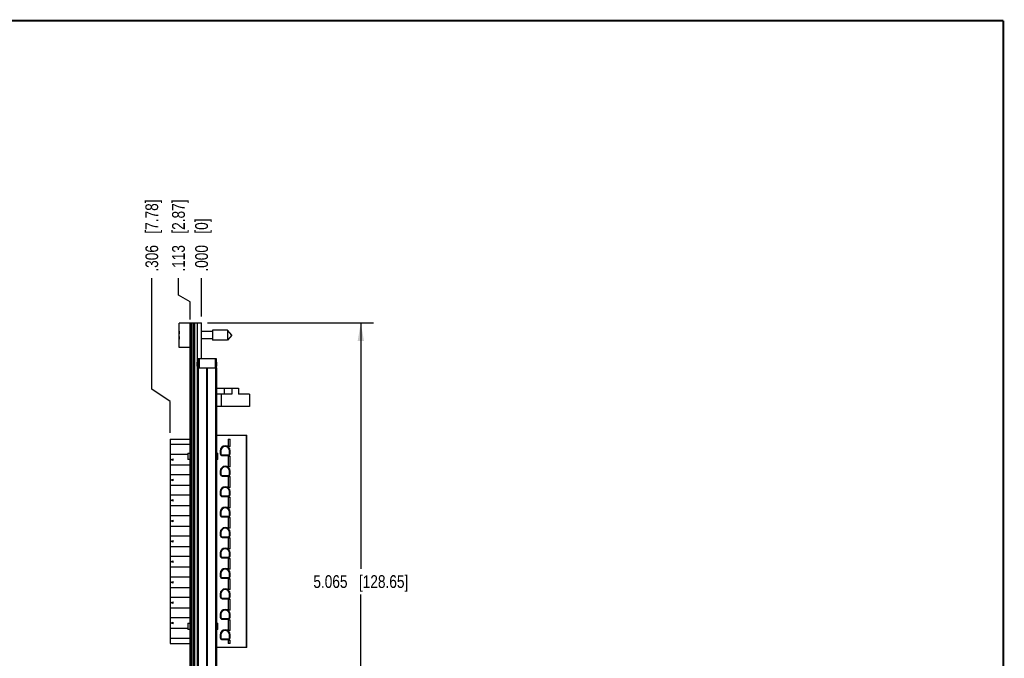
# Model space of a CAD drawing. Header units: inches. Extents: x 0.2 to 16.8, y 0.2 to 10.8.
# Tile 10 of 10: x 7.1 to 16.8, y 4.5 to 10.8. Entities that reach past the tile are written whole.
import ezdxf

# ---------------------------------------------------------------- set-up
doc = ezdxf.new("R2010")
doc.units = ezdxf.units.IN
doc.header["$LTSCALE"] = 0.935
doc.header["$MEASUREMENT"] = 0
doc.layers.get('0').update_dxf_attribs({"linetype": 'CONTINUOUS'})
doc.layers.add('DIMENSIONS', color=7, linetype='CONTINUOUS')
doc.styles.get("Standard").update_dxf_attribs({"font": 'txt', "width": 0.8})
doc.dimstyles.new('DIMSTYLE_1', dxfattribs={"dimtxt": 0.125, "dimasz": 0.18, "dimexe": 0.18, "dimexo": 0.0625, "dimgap": 0.09, "dimtad": 0, "dimtih": 1, "dimtoh": 1, "dimdec": 3, "dimzin": 4, "dimdsep": 46, "dimtxsty": 'STANDARD', "dimblk": '_FILLED', "dimblk1": '_FILLED', "dimblk2": '_FILLED', "dimcen": 0.09, "dimadec": 0, "dimazin": 0, "dimtp": 0.01, "dimtm": 0.01, "dimtfac": 1, "dimtdec": 3, "dimtofl": 0, "dimtmove": 0, "dimatfit": 3, "dimldrblk": '_FILLED', "dimfxl": 1, "dimtolj": 1, "dimtzin": 4, "dimarcsym": 0})
doc.dimstyles.new('DIMSTYLE_2', dxfattribs={"dimtxt": 0.125, "dimasz": 0.18, "dimexe": 0.18, "dimexo": 0.0625, "dimgap": 0.09, "dimtad": 0, "dimtih": 1, "dimtoh": 1, "dimdec": 3, "dimzin": 4, "dimdsep": 46, "dimtxsty": 'STANDARD', "dimblk": '_FILLED', "dimblk1": '_FILLED', "dimblk2": '_FILLED', "dimcen": 0.09, "dimadec": 0, "dimazin": 0, "dimtp": 0.01, "dimtm": 0.01, "dimtfac": 1, "dimtdec": 3, "dimtofl": 0, "dimtmove": 0, "dimatfit": 3, "dimldrblk": '_FILLED', "dimfxl": 1, "dimtolj": 1, "dimtzin": 4, "dimarcsym": 0})

# ---------------------------------------------------------------- blocks, each defined once
blk = doc.blocks.new('*D0')
at = {"layer": 'DIMENSIONS', "color": 2, "linetype": 'CONTINUOUS'}
for p, q in [((8.6766, 8.0748), (8.6766, 8.2408)), ((8.7894, 8.0086), (8.6766, 8.0748)), ((8.7894, 7.8358), (8.7894, 8.0086))]:
    blk.add_line(p, q, dxfattribs=at)
at = {"layer": 'DIMENSIONS', "color": 2, "linetype": 'CONTINUOUS', "insert": (8.6141, 8.3033), "char_height": 0.125, "width": 1.125, "attachment_point": 1, "rotation": 90, "line_spacing_factor": 0.9}
blk.add_mtext('.113{\\Ftxt.shx;\\W1.000000;\\H0.125000; }[2.87]', dxfattribs=at)
blk = doc.blocks.new('_FILLED')
at = {"color": 0, "linetype": 'BYBLOCK'}
blk.add_solid([(0, 0), (-1, 0.174), (-1, -0.174)], dxfattribs=at)
blk = doc.blocks.new('*D1')
at = {"layer": 'DIMENSIONS', "color": 2, "linetype": 'CONTINUOUS'}
blk.add_line((8.9024, 7.8658), (8.9024, 8.2408), dxfattribs=at)
at = {"layer": 'DIMENSIONS', "color": 2, "linetype": 'CONTINUOUS', "insert": (8.8399, 8.3033), "char_height": 0.125, "width": 0.825, "attachment_point": 1, "rotation": 90, "line_spacing_factor": 0.9}
blk.add_mtext('.000{\\Ftxt.shx;\\W1.000000;\\H0.125000; }[0]', dxfattribs=at)
blk = doc.blocks.new('*D2')
at = {"layer": 'DIMENSIONS', "color": 2, "linetype": 'CONTINUOUS'}
for p, q in [((8.4152, 7.1547), (8.4152, 8.2408)), ((8.596, 7.0316), (8.4152, 7.1547)), ((8.596, 6.7273), (8.596, 7.0316))]:
    blk.add_line(p, q, dxfattribs=at)
at = {"layer": 'DIMENSIONS', "color": 2, "linetype": 'CONTINUOUS', "insert": (8.3527, 8.3033), "char_height": 0.125, "width": 1.125, "attachment_point": 1, "rotation": 90, "line_spacing_factor": 0.9}
blk.add_mtext('.306{\\Ftxt.shx;\\W1.000000;\\H0.125000; }[7.78]', dxfattribs=at)
blk = doc.blocks.new('*D3')
at = {"layer": 'DIMENSIONS', "color": 2, "linetype": 'CONTINUOUS'}
for p, q in [((8.9599, 7.8033), (10.5863, 7.8033)), ((10.4613, 7.8033), (10.4613, 5.3959)), ((10.4613, 2.7384), (10.4613, 5.1459)), ((8.8649, 2.7384), (10.5863, 2.7384))]:
    blk.add_line(p, q, dxfattribs=at)
at = {"layer": 'DIMENSIONS', "color": 2, "linetype": 'CONTINUOUS', "xscale": 0.18, "yscale": 0.18, "zscale": 0.18}
for p, rotation in [((10.4613, 7.8033), 90), ((10.4613, 2.7384), 270)]:
    blk.add_blockref('_FILLED', p, dxfattribs=dict(at, rotation=rotation))
at = {"layer": 'DIMENSIONS', "color": 2, "linetype": 'CONTINUOUS', "insert": (10.4613, 5.3334), "char_height": 0.125, "width": 1.425, "attachment_point": 2, "line_spacing_factor": 0.9}
blk.add_mtext('5.065{\\Ftxt.shx;\\W1.000000;\\H0.125000; }[128.65]', dxfattribs=at)

msp = doc.modelspace()

# ---------------------------------------------------------------- linework, layer by layer
at = {"color": 7, "linetype": 'CONTINUOUS'}
for p, q in [((8.6844, 7.5628), (8.6844, 7.7998)), ((8.8044, 7.7998), (8.6844, 7.7998)), ((8.7894, 3.6833), (8.7894, 7.7933)), ((8.8044, 7.7933), (8.7894, 7.7933)), ((8.8044, 3.3603), (8.8044, 7.8033)), ((8.8044, 7.8033), (8.9024, 7.8033)), ((8.8344, 7.8033), (8.8344, 3.3603)), ((8.8974, 7.8033), (8.8974, 7.4533)), ((8.9024, 7.4533), (8.9024, 7.8033)), ((9.0081, 7.7164), (8.9024, 7.7164)), ((9.0081, 7.7305), (9.0081, 7.6321)), ((9.1562, 7.7305), (9.0081, 7.7305)), ((9.1562, 7.7305), (9.1562, 7.6321)), ((9.1975, 7.6813), (9.1562, 7.7305)), ((8.6844, 7.6951), (8.6824, 7.6951)), ((8.6824, 7.6676), (8.6844, 7.6676)), ((9.0081, 7.6463), (8.9024, 7.6463)), ((9.1562, 7.6321), (9.0081, 7.6321)), ((9.1975, 7.6813), (9.1562, 7.6321)), ((8.7894, 7.5628), (8.6844, 7.5628)), ((8.8704, 7.4533), (8.8704, 7.3633)), ((8.8704, 7.4533), (9.0444, 7.4533)), ((9.0444, 7.4533), (9.0444, 7.3633)), ((8.8604, 7.4186), (8.8594, 7.4176)), ((8.8594, 7.3786), (8.8594, 7.4176)), ((8.8604, 7.3776), (8.8594, 7.3786)), ((8.8604, 7.4186), (8.8604, 7.3776)), ((8.8604, 7.4186), (8.8704, 7.4186)), ((8.8604, 7.3776), (8.8704, 7.3776)), ((8.8634, 3.3633), (8.8634, 7.3633)), ((8.8634, 7.3633), (9.0514, 7.3633)), ((9.0444, 7.4186), (9.0464, 7.4186)), ((9.0444, 7.3776), (9.0464, 7.3776)), ((9.0464, 7.3776), (9.0464, 7.4186)), ((9.0474, 7.4176), (9.0464, 7.4186)), ((9.0474, 7.3786), (9.0464, 7.3776)), ((9.0474, 7.4176), (9.0474, 7.3786)), ((9.0514, 3.3633), (9.0514, 7.3633)), ((9.0514, 7.1648), (9.2624, 7.1648)), ((9.1242, 7.1648), (9.1242, 7.1048)), ((9.1994, 7.1648), (9.1994, 7.1048)), ((9.2624, 7.1648), (9.2624, 7.1048)), ((9.1994, 7.1048), (9.0514, 7.1048)), ((9.3724, 7.1048), (9.2624, 7.1048)), ((9.3724, 7.1048), (9.3724, 6.9848)), ((9.3724, 6.9848), (9.0514, 6.9848)), ((8.596, 6.6648), (8.596, 4.6648)), ((8.596, 6.6648), (8.7894, 6.6648)), ((9.0514, 6.7042), (9.3441, 6.7042)), ((9.163, 6.6648), (9.163, 6.5924)), ((9.163, 6.6648), (9.1827, 6.6648)), ((9.1827, 6.5924), (9.1827, 6.6648)), ((9.3441, 4.6254), (9.3441, 6.7042)), ((8.596, 6.6142), (8.7894, 6.6142)), ((9.1827, 6.5924), (9.163, 6.5924)), ((8.7683, 6.5154), (8.596, 6.5154)), ((8.596, 6.4648), (8.6256, 6.4727)), ((8.6256, 6.4569), (8.596, 6.4648)), ((8.6256, 6.4569), (8.6256, 6.4727)), ((8.7683, 6.5278), (8.7683, 6.4648)), ((8.7683, 6.5278), (8.7894, 6.5278)), ((8.7894, 6.4648), (8.7683, 6.4648)), ((9.0514, 6.5278), (9.0617, 6.5278)), ((9.0617, 6.4648), (9.0514, 6.4648)), ((9.0853, 6.551), (9.0853, 6.5215)), ((9.0921, 6.551), (9.0921, 6.5215)), ((9.1039, 6.5097), (9.163, 6.5097)), ((9.1039, 6.5029), (9.163, 6.5029)), ((9.163, 6.4979), (9.163, 6.3924)), ((9.163, 6.4979), (9.1827, 6.4979)), ((9.1748, 6.5215), (9.1748, 6.551)), ((9.1816, 6.5215), (9.1816, 6.551)), ((9.1827, 6.3924), (9.1827, 6.4979)), ((8.596, 6.4142), (8.7894, 6.4142)), ((9.1827, 6.3924), (9.163, 6.3924)), ((8.7894, 6.3154), (8.596, 6.3154)), ((8.596, 6.2648), (8.6256, 6.2727)), ((8.6256, 6.2569), (8.596, 6.2648)), ((8.6256, 6.2569), (8.6256, 6.2727)), ((9.0853, 6.351), (9.0853, 6.3215)), ((9.0921, 6.351), (9.0921, 6.3215)), ((9.1039, 6.3097), (9.163, 6.3097)), ((9.1039, 6.3029), (9.163, 6.3029)), ((9.163, 6.2979), (9.163, 6.1924)), ((9.163, 6.2979), (9.1827, 6.2979)), ((9.1748, 6.3215), (9.1748, 6.351)), ((9.1816, 6.3215), (9.1816, 6.351)), ((9.1827, 6.1924), (9.1827, 6.2979)), ((8.596, 6.2142), (8.7894, 6.2142)), ((9.1827, 6.1924), (9.163, 6.1924)), ((8.7894, 6.1154), (8.596, 6.1154)), ((8.596, 6.0648), (8.6256, 6.0727)), ((8.6256, 6.0569), (8.6256, 6.0727)), ((9.0853, 6.151), (9.0853, 6.1215)), ((9.0921, 6.151), (9.0921, 6.1215)), ((9.1039, 6.1097), (9.163, 6.1097)), ((9.1039, 6.1029), (9.163, 6.1029)), ((9.163, 6.0979), (9.163, 5.9924)), ((9.163, 6.0979), (9.1827, 6.0979)), ((9.1748, 6.1215), (9.1748, 6.151)), ((9.1816, 6.1215), (9.1816, 6.151)), ((9.1827, 5.9924), (9.1827, 6.0979)), ((8.6256, 6.0569), (8.596, 6.0648)), ((8.596, 6.0142), (8.7894, 6.0142)), ((9.1827, 5.9924), (9.163, 5.9924)), ((8.7894, 5.9154), (8.596, 5.9154)), ((9.0853, 5.951), (9.0853, 5.9215)), ((9.0921, 5.951), (9.0921, 5.9215)), ((9.1039, 5.9097), (9.163, 5.9097)), ((9.1039, 5.9029), (9.163, 5.9029)), ((9.163, 5.8979), (9.163, 5.7924)), ((9.163, 5.8979), (9.1827, 5.8979)), ((9.1748, 5.9215), (9.1748, 5.951)), ((9.1816, 5.9215), (9.1816, 5.951)), ((9.1827, 5.7924), (9.1827, 5.8979)), ((8.596, 5.8648), (8.6256, 5.8727)), ((8.6256, 5.8569), (8.596, 5.8648)), ((8.596, 5.8142), (8.7894, 5.8142)), ((8.6256, 5.8569), (8.6256, 5.8727)), ((9.1827, 5.7924), (9.163, 5.7924)), ((8.7894, 5.7154), (8.596, 5.7154)), ((9.0853, 5.751), (9.0853, 5.7215)), ((9.0921, 5.751), (9.0921, 5.7215)), ((9.1039, 5.7097), (9.163, 5.7097)), ((9.1039, 5.7029), (9.163, 5.7029)), ((9.163, 5.6979), (9.1827, 5.6979)), ((9.163, 5.6979), (9.163, 5.5924)), ((9.1748, 5.7215), (9.1748, 5.751)), ((9.1816, 5.7215), (9.1816, 5.751)), ((9.1827, 5.5924), (9.1827, 5.6979)), ((8.596, 5.6648), (8.6256, 5.6727)), ((8.6256, 5.6569), (8.596, 5.6648)), ((8.596, 5.6142), (8.7894, 5.6142)), ((8.6256, 5.6569), (8.6256, 5.6727)), ((9.1827, 5.5924), (9.163, 5.5924)), ((8.7894, 5.5154), (8.596, 5.5154)), ((9.0853, 5.551), (9.0853, 5.5215)), ((9.0921, 5.551), (9.0921, 5.5215)), ((9.1039, 5.5097), (9.163, 5.5097)), ((9.1039, 5.5029), (9.163, 5.5029)), ((9.163, 5.4979), (9.1827, 5.4979)), ((9.163, 5.4979), (9.163, 5.3924)), ((9.1748, 5.5215), (9.1748, 5.551)), ((9.1816, 5.5215), (9.1816, 5.551)), ((9.1827, 5.3924), (9.1827, 5.4979)), ((8.596, 5.4648), (8.6256, 5.4727)), ((8.6256, 5.4569), (8.596, 5.4648)), ((8.596, 5.4142), (8.7894, 5.4142)), ((8.6256, 5.4569), (8.6256, 5.4727)), ((8.7894, 5.3154), (8.596, 5.3154)), ((9.0853, 5.351), (9.0853, 5.3215)), ((9.0921, 5.351), (9.0921, 5.3215)), ((9.1039, 5.3097), (9.163, 5.3097)), ((9.1039, 5.3029), (9.163, 5.3029)), ((9.1827, 5.3924), (9.163, 5.3924)), ((9.1748, 5.3215), (9.1748, 5.351)), ((9.1816, 5.3215), (9.1816, 5.351)), ((8.596, 5.2648), (8.6256, 5.2727)), ((8.6256, 5.2569), (8.596, 5.2648)), ((8.596, 5.2142), (8.7894, 5.2142)), ((8.6256, 5.2569), (8.6256, 5.2727)), ((9.163, 5.2979), (9.1827, 5.2979)), ((9.163, 5.2979), (9.163, 5.1924)), ((9.1827, 5.1924), (9.1827, 5.2979)), ((8.7894, 5.1154), (8.596, 5.1154)), ((9.0853, 5.151), (9.0853, 5.1215)), ((9.0921, 5.151), (9.0921, 5.1215)), ((9.1039, 5.1097), (9.163, 5.1097)), ((9.1827, 5.1924), (9.163, 5.1924)), ((9.1748, 5.1215), (9.1748, 5.151)), ((9.1816, 5.1215), (9.1816, 5.151)), ((8.596, 5.0648), (8.6256, 5.0727)), ((8.6256, 5.0569), (8.596, 5.0648)), ((8.596, 5.0142), (8.7894, 5.0142)), ((8.6256, 5.0569), (8.6256, 5.0727)), ((9.1039, 5.1029), (9.163, 5.1029)), ((9.163, 5.0979), (9.1827, 5.0979)), ((9.163, 5.0979), (9.163, 4.9924)), ((9.1827, 4.9924), (9.1827, 5.0979)), ((8.7894, 4.9154), (8.596, 4.9154)), ((9.0853, 4.951), (9.0853, 4.9215)), ((9.0921, 4.951), (9.0921, 4.9215)), ((9.1827, 4.9924), (9.163, 4.9924)), ((9.1748, 4.9215), (9.1748, 4.951)), ((9.1816, 4.9215), (9.1816, 4.951)), ((8.596, 4.8648), (8.6256, 4.8727)), ((8.6256, 4.8569), (8.596, 4.8648)), ((8.6256, 4.8569), (8.6256, 4.8727)), ((8.7683, 4.8648), (8.7894, 4.8648)), ((8.7683, 4.8648), (8.7683, 4.8018)), ((9.0514, 4.8648), (9.0617, 4.8648)), ((9.1039, 4.9097), (9.163, 4.9097)), ((9.1039, 4.9029), (9.163, 4.9029)), ((9.163, 4.8979), (9.1827, 4.8979)), ((9.163, 4.8979), (9.163, 4.7924)), ((9.1827, 4.7924), (9.1827, 4.8979)), ((8.596, 4.8142), (8.7683, 4.8142)), ((8.7894, 4.8018), (8.7683, 4.8018)), ((9.0617, 4.8018), (9.0514, 4.8018)), ((9.0853, 4.751), (9.0853, 4.7215)), ((9.0921, 4.751), (9.0921, 4.7215)), ((9.1827, 4.7924), (9.163, 4.7924)), ((9.1748, 4.7215), (9.1748, 4.751)), ((9.1816, 4.7215), (9.1816, 4.751)), ((8.7894, 4.7154), (8.596, 4.7154)), ((8.596, 4.6648), (8.7894, 4.6648)), ((9.1039, 4.7097), (9.163, 4.7097)), ((9.1039, 4.7029), (9.163, 4.7029)), ((9.163, 4.6979), (9.1827, 4.6979)), ((9.163, 4.6979), (9.163, 4.6648)), ((9.1827, 4.6648), (9.163, 4.6648)), ((9.1827, 4.6648), (9.1827, 4.6979)), ((9.3441, 4.6254), (9.0514, 4.6254))]:
    msp.add_line(p, q, dxfattribs=at)
at = {"color": 9, "linetype": 'CONTINUOUS'}
for p, q in [((8.8044, 7.7733), (8.7894, 7.7733)), ((8.8164, 7.8033), (8.8164, 3.3603)), ((8.8224, 7.8033), (8.8224, 3.3603)), ((8.8633, 7.4186), (8.8633, 7.8033)), ((8.8804, 7.4533), (8.8804, 7.3633)), ((8.9024, 7.4688), (8.8974, 7.4688)), ((9.0344, 7.4533), (9.0344, 7.3633)), ((8.8633, 3.3603), (8.8633, 7.3776)), ((8.8724, 3.3633), (8.8724, 7.3633)), ((8.9543, 3.3633), (8.9543, 7.3633)), ((8.9606, 3.3633), (8.9606, 7.3633)), ((9.0425, 3.3633), (9.0425, 7.3633)), ((9.0932, 7.1048), (9.0932, 6.9848)), ((9.3382, 6.7042), (9.3382, 4.6254)), ((8.772, 6.4648), (8.772, 6.5278)), ((9.0617, 6.4648), (9.0617, 6.5278)), ((9.0853, 6.551), (9.0921, 6.551)), ((9.0921, 6.5215), (9.0853, 6.5215)), ((9.1039, 6.5029), (9.1039, 6.5097)), ((9.163, 6.5097), (9.163, 6.5029)), ((9.1748, 6.551), (9.1816, 6.551)), ((9.1816, 6.5215), (9.1748, 6.5215)), ((9.0853, 6.351), (9.0921, 6.351)), ((9.0921, 6.3215), (9.0853, 6.3215)), ((9.1039, 6.3029), (9.1039, 6.3097)), ((9.163, 6.3097), (9.163, 6.3029)), ((9.1748, 6.351), (9.1816, 6.351)), ((9.1816, 6.3215), (9.1748, 6.3215)), ((9.0853, 6.151), (9.0921, 6.151)), ((9.0921, 6.1215), (9.0853, 6.1215)), ((9.1039, 6.1029), (9.1039, 6.1097)), ((9.163, 6.1097), (9.163, 6.1029)), ((9.1748, 6.151), (9.1816, 6.151)), ((9.1816, 6.1215), (9.1748, 6.1215)), ((9.0853, 5.951), (9.0921, 5.951)), ((9.0921, 5.9215), (9.0853, 5.9215)), ((9.1039, 5.9029), (9.1039, 5.9097)), ((9.163, 5.9097), (9.163, 5.9029)), ((9.1748, 5.951), (9.1816, 5.951)), ((9.1816, 5.9215), (9.1748, 5.9215)), ((9.0853, 5.751), (9.0921, 5.751)), ((9.0921, 5.7215), (9.0853, 5.7215)), ((9.1039, 5.7029), (9.1039, 5.7097)), ((9.163, 5.7097), (9.163, 5.7029)), ((9.1748, 5.751), (9.1816, 5.751)), ((9.1816, 5.7215), (9.1748, 5.7215)), ((9.0853, 5.551), (9.0921, 5.551)), ((9.0921, 5.5215), (9.0853, 5.5215)), ((9.1039, 5.5029), (9.1039, 5.5097)), ((9.163, 5.5097), (9.163, 5.5029)), ((9.1748, 5.551), (9.1816, 5.551)), ((9.1816, 5.5215), (9.1748, 5.5215)), ((9.0853, 5.351), (9.0921, 5.351)), ((9.0921, 5.3215), (9.0853, 5.3215)), ((9.1039, 5.3029), (9.1039, 5.3097)), ((9.163, 5.3097), (9.163, 5.3029)), ((9.1748, 5.351), (9.1816, 5.351)), ((9.1816, 5.3215), (9.1748, 5.3215)), ((9.0853, 5.151), (9.0921, 5.151)), ((9.0921, 5.1215), (9.0853, 5.1215)), ((9.1039, 5.1029), (9.1039, 5.1097)), ((9.163, 5.1097), (9.163, 5.1029)), ((9.1748, 5.151), (9.1816, 5.151)), ((9.1816, 5.1215), (9.1748, 5.1215)), ((9.0853, 4.951), (9.0921, 4.951)), ((9.0921, 4.9215), (9.0853, 4.9215)), ((9.1748, 4.951), (9.1816, 4.951)), ((9.1816, 4.9215), (9.1748, 4.9215)), ((8.772, 4.8018), (8.772, 4.8648)), ((9.0617, 4.8018), (9.0617, 4.8648)), ((9.1039, 4.9029), (9.1039, 4.9097)), ((9.163, 4.9097), (9.163, 4.9029)), ((9.0853, 4.751), (9.0921, 4.751)), ((9.1748, 4.751), (9.1816, 4.751)), ((9.0921, 4.7215), (9.0853, 4.7215)), ((9.1039, 4.7029), (9.1039, 4.7097)), ((9.163, 4.7097), (9.163, 4.7029)), ((9.1816, 4.7215), (9.1748, 4.7215))]:
    msp.add_line(p, q, dxfattribs=at)
at = {"color": 7, "linetype": 'CONTINUOUS', "const_width": 0.02}
for points in [[(16.75, 10.7586), (0.25, 10.7586)], [(16.75, 0.2586), (16.75, 10.7586)]]:
    msp.add_lwpolyline(points, dxfattribs=at)
at = {"color": 7, "linetype": 'CONTINUOUS'}
for centre, radius, start, end in [((8.9948, 7.6813), 0.3127, 172.94792, 177.47432), ((8.9948, 7.6813), 0.3127, 182.52568, 187.05201), ((9.1334, 6.551), 0.0482, 0, 180), ((9.1334, 6.551), 0.0413, 0, 180), ((9.1039, 6.5215), 0.0186, 180, 270), ((9.1039, 6.5215), 0.0118, 180, 270), ((9.163, 6.5215), 0.0186, 270, 360), ((9.163, 6.5215), 0.0118, 270, 360), ((9.1334, 6.351), 0.0482, 0, 180), ((9.1334, 6.351), 0.0413, 0, 180), ((9.1039, 6.3215), 0.0186, 180, 270), ((9.1039, 6.3215), 0.0118, 180, 270), ((9.163, 6.3215), 0.0186, 270, 360), ((9.163, 6.3215), 0.0118, 270, 360), ((9.1334, 6.151), 0.0482, 0, 180), ((9.1334, 6.151), 0.0413, 0, 180), ((9.1039, 6.1215), 0.0186, 180, 270), ((9.1039, 6.1215), 0.0118, 180, 270), ((9.163, 6.1215), 0.0186, 270, 360), ((9.163, 6.1215), 0.0118, 270, 360), ((9.1334, 5.951), 0.0482, 0, 180), ((9.1334, 5.951), 0.0413, 0, 180), ((9.1039, 5.9215), 0.0186, 180, 270), ((9.1039, 5.9215), 0.0118, 180, 270), ((9.163, 5.9215), 0.0186, 270, 360), ((9.163, 5.9215), 0.0118, 270, 360), ((9.1334, 5.751), 0.0482, 0, 180), ((9.1334, 5.751), 0.0413, 0, 180), ((9.1039, 5.7215), 0.0186, 180, 270), ((9.1039, 5.7215), 0.0118, 180, 270), ((9.163, 5.7215), 0.0186, 270, 360), ((9.163, 5.7215), 0.0118, 270, 360), ((9.1334, 5.551), 0.0482, 0, 180), ((9.1334, 5.551), 0.0413, 0, 180), ((9.1039, 5.5215), 0.0186, 180, 270), ((9.1039, 5.5215), 0.0118, 180, 270), ((9.163, 5.5215), 0.0186, 270, 360), ((9.163, 5.5215), 0.0118, 270, 360), ((9.1334, 5.351), 0.0482, 0, 180), ((9.1039, 5.3215), 0.0186, 180, 270), ((9.1334, 5.351), 0.0413, 0, 180), ((9.1039, 5.3215), 0.0118, 180, 270), ((9.163, 5.3215), 0.0186, 270, 360), ((9.163, 5.3215), 0.0118, 270, 360), ((9.1334, 5.151), 0.0482, 0, 180), ((9.1039, 5.1215), 0.0186, 180, 270), ((9.1334, 5.151), 0.0413, 0, 180), ((9.1039, 5.1215), 0.0118, 180, 270), ((9.163, 5.1215), 0.0186, 270, 360), ((9.163, 5.1215), 0.0118, 270, 360), ((9.1334, 4.951), 0.0482, 0, 180), ((9.1039, 4.9215), 0.0186, 180, 270), ((9.1334, 4.951), 0.0413, 0, 180), ((9.1039, 4.9215), 0.0118, 180, 270), ((9.163, 4.9215), 0.0186, 270, 360), ((9.163, 4.9215), 0.0118, 270, 360), ((9.1334, 4.751), 0.0482, 0, 180), ((9.1334, 4.751), 0.0413, 0, 180), ((9.1039, 4.7215), 0.0186, 180, 270), ((9.1039, 4.7215), 0.0118, 180, 270), ((9.163, 4.7215), 0.0186, 270, 360), ((9.163, 4.7215), 0.0118, 270, 360)]:
    msp.add_arc(centre, radius, start, end, dxfattribs=at)

# ---------------------------------------------------------------- dimensions: what is measured, and where the dimension line sits
at = {"layer": 'DIMENSIONS', "color": 2, "linetype": 'CONTINUOUS'}
for feature_location, offset, dtype, origin, picture, middle in [((8.5960448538, 6.72732), (-0.180845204, 1.51351), 0, (8.9024464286, 6.66482), '*D2', (8.4151996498, 8.86583)), ((8.7894464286, 7.83583), (-0.1128018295, 0.405), 0, (8.9024464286, 7.80333), '*D0', (8.6766445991, 8.86583)), ((8.9024464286, 7.86583), (0, 0.375), 1, (8.9024464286, 7.80333), '*D1', (8.9024464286, 8.71583))]:
    dim = msp.add_ordinate_dim(feature_location=feature_location, offset=offset, dtype=dtype, origin=origin, dimstyle='DIMSTYLE_1', dxfattribs=at)
    dim.commit()
    dim.dimension.update_dxf_attribs({"geometry": picture, "text_midpoint": middle})
dim = msp.add_linear_dim(base=(10.4613, 2.7384), p1=(8.9599, 7.8033), p2=(8.8649, 2.7384), angle=270, dimstyle='DIMSTYLE_2', dxfattribs=at)
dim.commit()
dim.dimension.update_dxf_attribs({"geometry": '*D3', "text_midpoint": (10.3113, 5.2709), "dimtype": 160})

doc.saveas('drawing.dxf')
